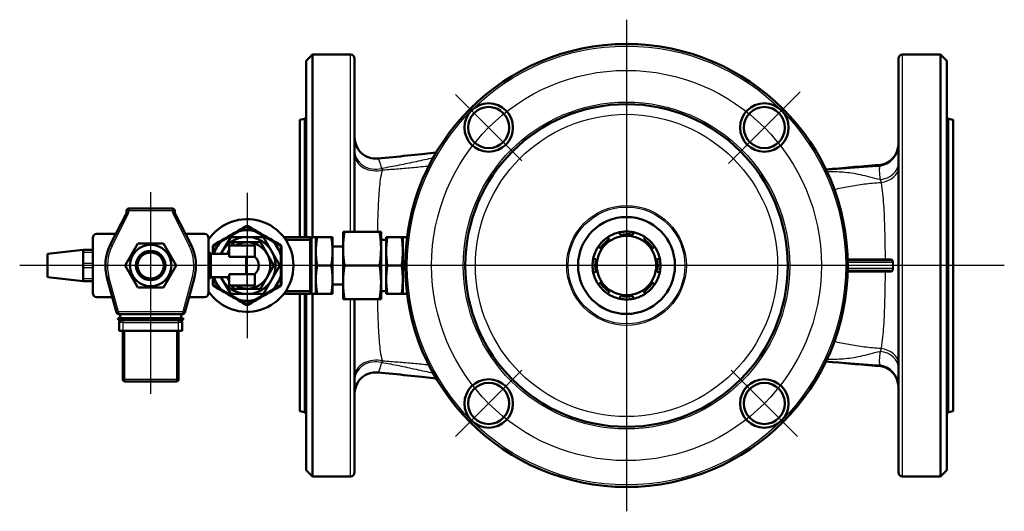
# Model space of a CAD drawing. Header units: millimetres. Extents: x 99 to 904, y 199 to 1209.
# Tile 1 of 14: x 99 to 566, y 199 to 432. Entities that reach past the tile are written whole.
import ezdxf

# ---------------------------------------------------------------- set-up
doc = ezdxf.new("R2010")
doc.units = ezdxf.units.MM
doc.header["$LTSCALE"] = 5
for name, color, linetype, lineweight in [('Gewinde(DIN)', 3, 'Continuous', 25), ('Mittellinie(DIN)', 4, 'Continuous', 25), ('Mittelpunktmarkierung(DIN)', 4, 'Continuous', 25), ('Sichtbare Kanten(DIN)', 7, 'Continuous', 50), ('Sichtbare tangentiale Kanten(DIN)', 3, 'Continuous', 25)]:
    doc.layers.add(name, color=color, linetype=linetype, lineweight=lineweight)

msp = doc.modelspace()

# ---------------------------------------------------------------- linework, layer by layer
at = {"layer": 'Gewinde(DIN)'}
msp.add_arc((160.86, 315.39), 7, 110, 20, dxfattribs=at)
at = {"layer": 'Mittellinie(DIN)', "linetype": 'Continuous'}
msp.add_circle((386.65, 315.39), 92.5, dxfattribs=at)
at = {"layer": 'Mittelpunktmarkierung(DIN)', "linetype": 'Continuous'}
for p, q in [((386.65, 431.92), (386.65, 198.85)), ((469.03, 397.76), (435.09, 363.82)), ((336.98, 365.06), (305.51, 396.53)), ((160.86, 350.09), (160.86, 254.51)), ((206.62, 349.89), (206.62, 280.89)), ((565.91, 315.39), (98.71, 315.39)), ((183.18, 315.39), (138.54, 315.39)), ((241.12, 315.39), (172.12, 315.39)), ((305.51, 234.25), (336.98, 265.71)), ((467.79, 234.25), (436.33, 265.71))]:
    msp.add_line(p, q, dxfattribs=at)
at = {"layer": 'Sichtbare Kanten(DIN)'}
for p, q in [((234.65, 412.39), (237.65, 415.39)), ((234.65, 328.89), (234.65, 412.39)), ((237.65, 415.39), (237.65, 328.89)), ((237.65, 415.39), (255.65, 415.39)), ((257.65, 413.39), (257.65, 331.39)), ((515.65, 413.39), (515.65, 217.39)), ((517.65, 415.39), (535.65, 415.39)), ((535.65, 415.39), (535.65, 215.39)), ((538.65, 412.39), (535.65, 415.39)), ((538.65, 218.39), (538.65, 412.39)), ((231.65, 384.39), (233.91, 384.99)), ((231.65, 328.89), (231.65, 384.39)), ((541.65, 384.39), (539.4, 384.99)), ((541.65, 246.39), (541.65, 384.39)), ((149.44, 341.39), (149.44, 340.63)), ((171.28, 342.39), (150.44, 342.39)), ((172.28, 340.63), (172.28, 341.39)), ((149.33, 340.17), (141.69, 325.12)), ((180.03, 325.12), (172.39, 340.17)), ((202.9, 331.71), (206.12, 333.57)), ((207.12, 333.57), (210.35, 331.71)), ((133.36, 302.39), (133.36, 328.39)), ((135.36, 330.39), (144.36, 330.39)), ((177.35, 330.39), (186.36, 330.39)), ((188.36, 328.39), (188.36, 302.39)), ((198.83, 328.89), (194.2, 320.86)), ((194.35, 326.78), (202.9, 331.71)), ((214.42, 328.89), (198.83, 328.89)), ((210.35, 331.71), (218.9, 326.78)), ((222.21, 315.39), (214.42, 328.89)), ((224, 328.89), (236.62, 328.89)), ((225, 327.48), (236.62, 327.48)), ((236.62, 327.48), (236.62, 328.89)), ((236.62, 327.48), (236.62, 303.29)), ((239.25, 328.89), (237.43, 328.89)), ((239.81, 328.89), (239.25, 328.89)), ((239.25, 301.89), (239.25, 328.89)), ((239.25, 328.89), (239.25, 328.89)), ((239.81, 328.89), (246.6, 328.89)), ((247.16, 328.89), (246.6, 328.89)), ((247.16, 301.89), (247.16, 328.89)), ((247.16, 328.89), (247.16, 328.89)), ((252.83, 331.39), (252.16, 331.39)), ((252.16, 331.39), (252.16, 323.54)), ((252.83, 331.39), (269.5, 331.39)), ((270.16, 331.39), (269.5, 331.39)), ((270.16, 331.39), (270.16, 323.54)), ((270.16, 327.57), (272.62, 327.57)), ((272.62, 328.89), (272.62, 301.89)), ((273.18, 328.89), (272.62, 328.89)), ((272.62, 328.89), (272.62, 328.89)), ((279.97, 328.89), (273.18, 328.89)), ((280.53, 328.89), (279.97, 328.89)), ((280.53, 328.89), (280.53, 301.89)), ((280.53, 328.89), (280.53, 328.89)), ((280.53, 328.89), (282.35, 328.89)), ((377.79, 328.83), (378.48, 327.78)), ((383.65, 329.93), (383.39, 331.15)), ((389.89, 331.16), (389.64, 329.93)), ((394.81, 327.8), (395.5, 328.84)), ((111.86, 320.89), (128.86, 322.89)), ((128.86, 322.89), (128.86, 322.75)), ((133.36, 322.75), (128.86, 322.75)), ((128.86, 321.75), (128.86, 322.75)), ((148.73, 315.39), (154.8, 325.89)), ((154.8, 325.89), (166.92, 325.89)), ((166.92, 325.89), (172.98, 315.39)), ((190.62, 320.86), (190.62, 324.05)), ((191.12, 324.91), (194.35, 326.78)), ((198.12, 322.66), (197.1, 320.89)), ((198.12, 319.47), (198.12, 324.89)), ((206.62, 324.89), (198.12, 324.89)), ((200.27, 326.39), (199.41, 324.89)), ((206.62, 326.39), (200.27, 326.39)), ((212.98, 326.39), (206.62, 326.39)), ((206.62, 324.89), (210.29, 324.89)), ((210.29, 319.48), (210.29, 324.89)), ((216.15, 320.89), (212.98, 326.39)), ((218.9, 326.78), (222.12, 324.91)), ((222.62, 324.05), (222.62, 320.32)), ((247.16, 324.39), (252.16, 324.39)), ((252.16, 323.24), (252.16, 323.54)), ((252.16, 323.24), (252.16, 307.54)), ((270.16, 323.54), (270.16, 323.24)), ((270.16, 323.24), (270.16, 307.54)), ((374.24, 323.54), (373.2, 324.23)), ((400.1, 324.25), (399.05, 323.56)), ((111.86, 320.89), (111.86, 309.89)), ((128.86, 320.31), (128.86, 321.75)), ((128.86, 320.31), (128.86, 317.82)), ((128.86, 316.39), (128.86, 317.82)), ((189.46, 320.86), (188.36, 321.96)), ((189.46, 320.86), (189.46, 309.91)), ((189.46, 320.86), (198.12, 320.86)), ((197.1, 320.89), (197.09, 320.86)), ((198.12, 319.47), (206.16, 319.47)), ((206.16, 311.31), (206.16, 319.47)), ((219.33, 315.39), (216.15, 320.89)), ((222.62, 320.32), (222.62, 310.45)), ((370.88, 318.62), (372.11, 318.37)), ((401.2, 318.4), (402.42, 318.65)), ((511.61, 317.89), (491.62, 317.89)), ((128.86, 314.39), (128.86, 316.39)), ((128.86, 312.95), (128.86, 314.39)), ((154.8, 304.89), (148.73, 315.39)), ((172.98, 315.39), (166.92, 304.89)), ((214.42, 301.89), (222.21, 315.39)), ((216.15, 309.89), (219.33, 315.39)), ((239.81, 315.39), (246.6, 315.39)), ((252.83, 315.39), (269.5, 315.39)), ((279.97, 315.39), (273.18, 315.39)), ((111.86, 309.89), (128.86, 307.89)), ((128.86, 312.95), (128.86, 310.46)), ((128.86, 309.03), (128.86, 310.46)), ((128.86, 308.03), (128.86, 309.03)), ((140.12, 309.72), (144.66, 293.12)), ((177.06, 293.12), (181.6, 309.72)), ((189.46, 309.91), (188.36, 308.81)), ((189.46, 309.91), (198.12, 309.91)), ((190.62, 306.73), (190.62, 309.91)), ((194.2, 309.91), (198.83, 301.89)), ((197.09, 309.91), (197.1, 309.89)), ((197.1, 309.89), (198.12, 308.11)), ((206.16, 311.31), (198.12, 311.31)), ((198.12, 305.89), (198.12, 311.31)), ((210.29, 305.89), (210.29, 311.29)), ((212.98, 304.39), (216.15, 309.89)), ((222.62, 310.45), (222.62, 306.73)), ((372.11, 312.38), (370.89, 312.12)), ((402.43, 312.15), (401.2, 312.4)), ((491.62, 312.89), (511.61, 312.89)), ((128.86, 308.03), (133.36, 308.03)), ((128.86, 308.03), (128.86, 307.89)), ((166.92, 304.89), (154.8, 304.89)), ((194.35, 304), (191.12, 305.86)), ((202.9, 299.06), (194.35, 304)), ((206.62, 305.89), (198.12, 305.89)), ((199.41, 305.89), (200.27, 304.39)), ((200.27, 304.39), (206.62, 304.39)), ((206.62, 305.89), (210.29, 305.89)), ((206.62, 304.39), (212.98, 304.39)), ((218.9, 304), (210.35, 299.06)), ((222.12, 305.86), (218.9, 304)), ((247.16, 306.39), (252.16, 306.39)), ((252.16, 307.24), (252.16, 307.54)), ((252.16, 307.24), (252.16, 299.39)), ((270.16, 307.54), (270.16, 307.24)), ((270.16, 307.24), (270.16, 299.39)), ((373.21, 306.52), (374.26, 307.21)), ((399.06, 307.23), (400.11, 306.54)), ((142.67, 300.39), (135.36, 300.39)), ((186.36, 300.39), (179.05, 300.39)), ((198.83, 301.89), (214.42, 301.89)), ((206.12, 297.2), (202.9, 299.06)), ((210.35, 299.06), (207.12, 297.2)), ((224, 301.89), (236.62, 301.89)), ((225, 303.29), (236.62, 303.29)), ((231.65, 246.39), (231.65, 301.89)), ((234.65, 218.39), (234.65, 301.89)), ((236.62, 301.89), (236.62, 303.29)), ((239.25, 301.89), (237.43, 301.89)), ((237.65, 301.89), (237.65, 215.39)), ((239.25, 301.89), (239.81, 301.89)), ((239.25, 301.89), (239.25, 301.89)), ((239.81, 301.89), (246.6, 301.89)), ((246.6, 301.89), (247.16, 301.89)), ((247.16, 301.89), (247.16, 301.89)), ((252.16, 299.39), (252.83, 299.39)), ((252.83, 299.39), (269.5, 299.39)), ((257.65, 299.39), (257.65, 217.39)), ((269.5, 299.39), (270.16, 299.39)), ((270.16, 303.2), (272.62, 303.2)), ((272.62, 301.89), (273.18, 301.89)), ((272.62, 301.89), (272.62, 301.89)), ((279.97, 301.89), (273.18, 301.89)), ((279.97, 301.89), (280.53, 301.89)), ((280.53, 301.89), (280.53, 301.89)), ((280.53, 301.89), (282.35, 301.89)), ((378.5, 302.98), (377.81, 301.93)), ((383.42, 299.62), (383.67, 300.84)), ((389.66, 300.84), (389.92, 299.62)), ((395.52, 301.95), (394.83, 302.99)), ((145.36, 290.39), (146.36, 290.39)), ((145.62, 292.39), (176.09, 292.39)), ((146.36, 292.39), (146.36, 290.39)), ((146.36, 290.39), (175.36, 290.39)), ((175.36, 292.39), (175.36, 290.39)), ((175.36, 290.39), (176.36, 290.39)), ((145.86, 288.39), (145.86, 284.39)), ((146.36, 289.39), (175.36, 289.39)), ((175.86, 284.39), (175.86, 288.39)), ((147.86, 284.39), (145.86, 284.39)), ((147.61, 284.39), (147.61, 261.39)), ((173.86, 284.39), (147.86, 284.39)), ((175.86, 284.39), (173.86, 284.39)), ((174.11, 261.39), (174.11, 284.39)), ((148.61, 260.39), (173.11, 260.39)), ((231.65, 246.39), (233.91, 245.78)), ((541.65, 246.39), (539.4, 245.78)), ((234.65, 218.39), (237.65, 215.39)), ((237.65, 215.39), (255.65, 215.39)), ((517.65, 215.39), (535.65, 215.39)), ((538.65, 218.39), (535.65, 215.39))]:
    msp.add_line(p, q, dxfattribs=at)
at = {"layer": 'Sichtbare Kanten(DIN)', "flags": 128}
for points in [[(268.59, 366.11), (270.41, 366.29), (272.21, 366.46), (273.99, 366.63), (275.77, 366.8), (277.53, 366.97), (279.27, 367.14), (281.01, 367.31), (282.74, 367.48), (286.16, 367.82), (289.55, 368.18), (296.32, 368.92)], [(481.25, 360.96), (484.3, 361.16), (487.34, 361.41), (490.41, 361.67), (493.5, 361.96), (495.06, 362.1), (496.63, 362.24), (498.21, 362.38), (499.8, 362.52), (501.4, 362.65), (503.02, 362.78), (504.64, 362.9), (506.28, 363.01)], [(206.12, 333.57), (206.16, 333.59), (206.2, 333.61), (206.24, 333.63), (206.28, 333.65), (206.32, 333.66), (206.37, 333.67), (206.41, 333.68), (206.45, 333.69), (206.5, 333.7), (206.54, 333.7), (206.58, 333.71), (206.62, 333.71), (206.67, 333.71), (206.71, 333.7), (206.75, 333.7), (206.8, 333.69), (206.84, 333.68), (206.88, 333.67), (206.93, 333.66), (206.97, 333.65), (207.01, 333.63), (207.05, 333.61), (207.09, 333.59), (207.12, 333.57)], [(239.81, 315.39), (239.72, 316.02), (239.63, 316.64), (239.56, 317.24), (239.49, 317.82), (239.43, 318.39), (239.39, 318.95), (239.34, 319.49), (239.31, 320.03), (239.29, 320.56), (239.27, 321.09), (239.26, 321.61), (239.25, 322.14), (239.26, 322.66), (239.27, 323.18), (239.29, 323.71), (239.31, 324.24), (239.34, 324.78), (239.39, 325.33), (239.43, 325.88), (239.49, 326.45), (239.56, 327.03), (239.63, 327.63), (239.72, 328.25), (239.81, 328.89)], [(246.6, 328.89), (246.7, 328.25), (246.78, 327.63), (246.86, 327.03), (246.92, 326.45), (246.98, 325.88), (247.03, 325.33), (247.07, 324.78), (247.1, 324.24), (247.13, 323.71), (247.15, 323.18), (247.16, 322.66), (247.16, 322.14), (247.16, 321.61), (247.15, 321.09), (247.13, 320.56), (247.1, 320.03), (247.07, 319.49), (247.03, 318.95), (246.98, 318.39), (246.92, 317.82), (246.86, 317.24), (246.78, 316.64), (246.7, 316.02), (246.6, 315.39)], [(252.16, 323.54), (252.16, 323.85), (252.17, 324.17), (252.18, 324.48), (252.18, 324.8), (252.2, 325.11), (252.21, 325.43), (252.22, 325.74), (252.24, 326.06), (252.26, 326.37), (252.28, 326.69), (252.31, 327.01), (252.33, 327.33), (252.36, 327.65), (252.39, 327.97), (252.42, 328.3), (252.46, 328.63), (252.5, 328.96), (252.54, 329.3), (252.58, 329.64), (252.62, 329.98), (252.67, 330.32), (252.72, 330.67), (252.77, 331.03), (252.83, 331.39)], [(269.5, 331.39), (269.55, 331.03), (269.61, 330.67), (269.66, 330.32), (269.7, 329.98), (269.75, 329.64), (269.79, 329.3), (269.83, 328.96), (269.87, 328.63), (269.9, 328.3), (269.93, 327.97), (269.96, 327.65), (269.99, 327.33), (270.02, 327.01), (270.04, 326.69), (270.06, 326.37), (270.08, 326.06), (270.1, 325.74), (270.12, 325.43), (270.13, 325.11), (270.14, 324.8), (270.15, 324.48), (270.16, 324.17), (270.16, 323.85), (270.16, 323.54)], [(273.18, 315.39), (273.08, 316.02), (273, 316.64), (272.92, 317.24), (272.86, 317.82), (272.8, 318.39), (272.75, 318.95), (272.71, 319.49), (272.68, 320.03), (272.65, 320.56), (272.63, 321.09), (272.62, 321.61), (272.62, 322.14), (272.62, 322.66), (272.63, 323.18), (272.65, 323.71), (272.68, 324.24), (272.71, 324.78), (272.75, 325.33), (272.8, 325.88), (272.86, 326.45), (272.92, 327.03), (273, 327.63), (273.08, 328.25), (273.18, 328.89)], [(279.97, 328.89), (280.06, 328.25), (280.15, 327.63), (280.22, 327.03), (280.29, 326.45), (280.34, 325.88), (280.39, 325.33), (280.43, 324.78), (280.47, 324.24), (280.49, 323.71), (280.51, 323.18), (280.52, 322.66), (280.53, 322.14), (280.52, 321.61), (280.51, 321.09), (280.49, 320.56), (280.47, 320.03), (280.43, 319.49), (280.39, 318.95), (280.34, 318.39), (280.29, 317.82), (280.22, 317.24), (280.15, 316.64), (280.06, 316.02), (279.97, 315.39)], [(190.62, 324.05), (190.63, 324.09), (190.63, 324.13), (190.63, 324.18), (190.64, 324.22), (190.65, 324.26), (190.66, 324.31), (190.67, 324.35), (190.69, 324.39), (190.7, 324.43), (190.72, 324.47), (190.74, 324.51), (190.76, 324.55), (190.78, 324.58), (190.8, 324.62), (190.83, 324.65), (190.86, 324.69), (190.89, 324.72), (190.92, 324.75), (190.95, 324.78), (190.98, 324.81), (191.02, 324.84), (191.05, 324.87), (191.09, 324.89), (191.12, 324.91)], [(222.12, 324.91), (222.16, 324.89), (222.2, 324.87), (222.23, 324.84), (222.27, 324.81), (222.3, 324.78), (222.33, 324.75), (222.36, 324.72), (222.39, 324.69), (222.42, 324.65), (222.44, 324.62), (222.47, 324.58), (222.49, 324.55), (222.51, 324.51), (222.53, 324.47), (222.55, 324.43), (222.56, 324.39), (222.58, 324.35), (222.59, 324.31), (222.6, 324.26), (222.61, 324.22), (222.62, 324.18), (222.62, 324.13), (222.62, 324.09), (222.62, 324.05)], [(252.83, 315.39), (252.77, 315.75), (252.72, 316.1), (252.67, 316.45), (252.62, 316.8), (252.58, 317.14), (252.54, 317.48), (252.5, 317.81), (252.46, 318.14), (252.42, 318.47), (252.39, 318.8), (252.36, 319.12), (252.33, 319.44), (252.31, 319.77), (252.28, 320.08), (252.26, 320.4), (252.24, 320.72), (252.22, 321.03), (252.21, 321.35), (252.2, 321.66), (252.18, 321.98), (252.18, 322.29), (252.17, 322.6), (252.16, 322.92), (252.16, 323.24)], [(270.16, 323.24), (270.16, 322.92), (270.16, 322.6), (270.15, 322.29), (270.14, 321.98), (270.13, 321.66), (270.12, 321.35), (270.1, 321.03), (270.08, 320.72), (270.06, 320.4), (270.04, 320.08), (270.02, 319.77), (269.99, 319.44), (269.96, 319.12), (269.93, 318.8), (269.9, 318.47), (269.87, 318.14), (269.83, 317.81), (269.79, 317.48), (269.75, 317.14), (269.7, 316.8), (269.66, 316.45), (269.61, 316.1), (269.55, 315.75), (269.5, 315.39)], [(210.29, 319.48), (210.28, 319.49), (210.26, 319.49), (210.22, 319.49), (210.17, 319.49), (210.09, 319.49), (210.01, 319.49), (209.91, 319.49), (209.79, 319.49), (209.66, 319.49), (209.52, 319.49), (209.37, 319.49), (209.21, 319.49), (209.04, 319.49), (208.86, 319.49), (208.67, 319.49), (208.46, 319.49), (208.25, 319.49), (208.03, 319.49), (207.8, 319.49), (207.56, 319.49), (207.33, 319.49), (207.09, 319.49), (206.86, 319.49), (206.62, 319.49)], [(239.81, 301.89), (239.72, 302.52), (239.63, 303.14), (239.56, 303.74), (239.49, 304.32), (239.43, 304.89), (239.39, 305.45), (239.34, 305.99), (239.31, 306.53), (239.29, 307.06), (239.27, 307.59), (239.26, 308.11), (239.25, 308.64), (239.26, 309.16), (239.27, 309.68), (239.29, 310.21), (239.31, 310.74), (239.34, 311.28), (239.39, 311.83), (239.43, 312.38), (239.49, 312.95), (239.56, 313.53), (239.63, 314.13), (239.72, 314.75), (239.81, 315.39)], [(246.6, 315.39), (246.7, 314.75), (246.78, 314.13), (246.86, 313.53), (246.92, 312.95), (246.98, 312.38), (247.03, 311.83), (247.07, 311.28), (247.1, 310.74), (247.13, 310.21), (247.15, 309.68), (247.16, 309.16), (247.16, 308.64), (247.16, 308.11), (247.15, 307.59), (247.13, 307.06), (247.1, 306.53), (247.07, 305.99), (247.03, 305.45), (246.98, 304.89), (246.92, 304.32), (246.86, 303.74), (246.78, 303.14), (246.7, 302.52), (246.6, 301.89)], [(252.16, 307.54), (252.16, 307.85), (252.17, 308.17), (252.18, 308.48), (252.18, 308.8), (252.2, 309.11), (252.21, 309.43), (252.22, 309.74), (252.24, 310.06), (252.26, 310.37), (252.28, 310.69), (252.31, 311.01), (252.33, 311.33), (252.36, 311.65), (252.39, 311.97), (252.42, 312.3), (252.46, 312.63), (252.5, 312.96), (252.54, 313.3), (252.58, 313.64), (252.62, 313.98), (252.67, 314.32), (252.72, 314.67), (252.77, 315.03), (252.83, 315.39)], [(269.5, 315.39), (269.55, 315.03), (269.61, 314.67), (269.66, 314.32), (269.7, 313.98), (269.75, 313.64), (269.79, 313.3), (269.83, 312.96), (269.87, 312.63), (269.9, 312.3), (269.93, 311.97), (269.96, 311.65), (269.99, 311.33), (270.02, 311.01), (270.04, 310.69), (270.06, 310.37), (270.08, 310.06), (270.1, 309.74), (270.12, 309.43), (270.13, 309.11), (270.14, 308.8), (270.15, 308.48), (270.16, 308.17), (270.16, 307.85), (270.16, 307.54)], [(273.18, 301.89), (273.08, 302.52), (273, 303.14), (272.92, 303.74), (272.86, 304.32), (272.8, 304.89), (272.75, 305.45), (272.71, 305.99), (272.68, 306.53), (272.65, 307.06), (272.63, 307.59), (272.62, 308.11), (272.62, 308.64), (272.62, 309.16), (272.63, 309.68), (272.65, 310.21), (272.68, 310.74), (272.71, 311.28), (272.75, 311.83), (272.8, 312.38), (272.86, 312.95), (272.92, 313.53), (273, 314.13), (273.08, 314.75), (273.18, 315.39)], [(279.97, 315.39), (280.06, 314.75), (280.15, 314.13), (280.22, 313.53), (280.29, 312.95), (280.34, 312.38), (280.39, 311.83), (280.43, 311.28), (280.47, 310.74), (280.49, 310.21), (280.51, 309.68), (280.52, 309.16), (280.53, 308.64), (280.52, 308.11), (280.51, 307.59), (280.49, 307.06), (280.47, 306.53), (280.43, 305.99), (280.39, 305.45), (280.34, 304.89), (280.29, 304.32), (280.22, 303.74), (280.15, 303.14), (280.06, 302.52), (279.97, 301.89)], [(206.62, 311.28), (206.86, 311.28), (207.09, 311.28), (207.33, 311.28), (207.56, 311.28), (207.8, 311.28), (208.03, 311.28), (208.25, 311.28), (208.46, 311.28), (208.67, 311.28), (208.86, 311.28), (209.04, 311.28), (209.21, 311.28), (209.37, 311.28), (209.52, 311.28), (209.66, 311.28), (209.79, 311.28), (209.91, 311.28), (210.01, 311.28), (210.09, 311.29), (210.17, 311.29), (210.22, 311.29), (210.26, 311.29), (210.28, 311.29), (210.29, 311.29)], [(191.12, 305.86), (191.09, 305.88), (191.05, 305.91), (191.02, 305.93), (190.98, 305.96), (190.95, 305.99), (190.92, 306.02), (190.89, 306.05), (190.86, 306.08), (190.83, 306.12), (190.8, 306.15), (190.78, 306.19), (190.76, 306.23), (190.74, 306.26), (190.72, 306.3), (190.7, 306.34), (190.69, 306.38), (190.67, 306.42), (190.66, 306.47), (190.65, 306.51), (190.64, 306.55), (190.63, 306.6), (190.63, 306.64), (190.63, 306.68), (190.62, 306.73)], [(222.62, 306.73), (222.62, 306.68), (222.62, 306.64), (222.62, 306.6), (222.61, 306.55), (222.6, 306.51), (222.59, 306.47), (222.58, 306.42), (222.56, 306.38), (222.55, 306.34), (222.53, 306.3), (222.51, 306.26), (222.49, 306.23), (222.47, 306.19), (222.44, 306.15), (222.42, 306.12), (222.39, 306.08), (222.36, 306.05), (222.33, 306.02), (222.3, 305.99), (222.27, 305.96), (222.23, 305.93), (222.2, 305.91), (222.16, 305.88), (222.12, 305.86)], [(252.83, 299.39), (252.77, 299.75), (252.72, 300.1), (252.67, 300.45), (252.62, 300.8), (252.58, 301.14), (252.54, 301.48), (252.5, 301.81), (252.46, 302.14), (252.42, 302.47), (252.39, 302.8), (252.36, 303.12), (252.33, 303.44), (252.31, 303.77), (252.28, 304.08), (252.26, 304.4), (252.24, 304.72), (252.22, 305.03), (252.21, 305.35), (252.2, 305.66), (252.18, 305.98), (252.18, 306.29), (252.17, 306.6), (252.16, 306.92), (252.16, 307.24)], [(270.16, 307.24), (270.16, 306.92), (270.16, 306.6), (270.15, 306.29), (270.14, 305.98), (270.13, 305.66), (270.12, 305.35), (270.1, 305.03), (270.08, 304.72), (270.06, 304.4), (270.04, 304.08), (270.02, 303.77), (269.99, 303.44), (269.96, 303.12), (269.93, 302.8), (269.9, 302.47), (269.87, 302.14), (269.83, 301.81), (269.79, 301.48), (269.75, 301.14), (269.7, 300.8), (269.66, 300.45), (269.61, 300.1), (269.55, 299.75), (269.5, 299.39)], [(207.12, 297.2), (207.09, 297.18), (207.05, 297.16), (207.01, 297.14), (206.97, 297.13), (206.93, 297.11), (206.88, 297.1), (206.84, 297.09), (206.8, 297.08), (206.75, 297.07), (206.71, 297.07), (206.67, 297.07), (206.62, 297.07), (206.58, 297.07), (206.54, 297.07), (206.5, 297.07), (206.45, 297.08), (206.41, 297.09), (206.37, 297.1), (206.32, 297.11), (206.28, 297.13), (206.24, 297.14), (206.2, 297.16), (206.16, 297.18), (206.12, 297.2)], [(506.28, 267.77), (504.64, 267.88), (503.02, 267.99), (501.41, 268.12), (499.8, 268.25), (498.22, 268.39), (496.64, 268.53), (495.07, 268.67), (493.51, 268.82), (490.42, 269.1), (487.36, 269.37), (484.31, 269.61), (481.25, 269.81)], [(296.32, 261.86), (289.55, 262.6), (286.16, 262.95), (282.74, 263.29), (281.01, 263.47), (279.27, 263.64), (277.53, 263.81), (275.77, 263.98), (273.99, 264.15), (272.21, 264.32), (270.41, 264.49), (268.59, 264.66)]]:
    msp.add_lwpolyline(points, dxfattribs=at)
at = {"layer": 'Sichtbare Kanten(DIN)'}
for centre, radius in [((386.65, 315.39), 105), ((321.25, 380.79), 11.5), ((386.65, 315.39), 76.5), ((321.25, 380.79), 9.75), ((452.06, 380.79), 11.5), ((452.06, 380.79), 9.75), ((386.65, 315.39), 22.99), ((386.65, 315.39), 14.1), ((160.86, 315.39), 9.82), ((160.86, 315.39), 7), ((160.86, 315.39), 6.19), ((321.25, 249.98), 11.5), ((321.25, 249.98), 9.75), ((452.06, 249.98), 11.5), ((452.06, 249.98), 9.75)]:
    msp.add_circle(centre, radius, dxfattribs=at)
for centre, radius, start, end in [((255.65, 413.39), 2, 0, 90), ((517.65, 413.39), 2, 90, 180), ((233.65, 385.96), 1, 285, 0), ((539.65, 385.96), 1, 180, 255), ((267.65, 376.07), 10, 180, 275.3966), ((505.65, 372.99), 10, 273.6016, 0), ((150.44, 341.39), 1, 90, 180), ((171.28, 341.39), 1, 0, 90), ((148.44, 340.63), 1, 333.0808, 0), ((173.28, 340.63), 1, 180, 206.9192), ((206.62, 315.39), 22, 213.8701, 146.1299), ((206.62, 315.39), 16.74, 77.1348, 102.8652), ((135.36, 328.39), 2, 90, 180), ((186.36, 328.39), 2, 0, 90), ((206.62, 315.39), 13.5, 203.942, 156.058), ((237.43, 328.08), 0.81, 90, 172), ((282.35, 328.08), 0.81, 77.7966, 90), ((386.65, 315.39), 16.1, 123.399, 146.6909), ((386.65, 315.39), 14.85, 123.399, 146.6909), ((386.65, 315.39), 16.1, 101.6909, 123.399), ((386.65, 315.39), 16.1, 78.399, 101.6909), ((386.65, 315.39), 14.85, 78.399, 101.6909), ((386.65, 315.39), 16.1, 56.6909, 78.399), ((386.65, 315.39), 14.85, 33.399, 56.6909), ((386.65, 315.39), 16.1, 33.399, 56.6909), ((160.86, 315.39), 21.5, 153.0808, 195.2936), ((160.86, 315.39), 21.5, 344.7064, 26.9192), ((206.62, 315.39), 16.74, 137.1348, 160.9008), ((206.62, 315.39), 11, 140.5994, 150), ((206.62, 315.39), 11, 90, 120.2726), ((206.62, 315.39), 11, 30, 90), ((206.62, 315.39), 16.74, 17.1348, 42.8652), ((386.65, 315.39), 16.1, 146.6909, 168.399), ((386.65, 315.39), 16.1, 11.6909, 33.399), ((206.62, 315.39), 11, 150, 150.1295), ((206.62, 315.39), 4.11, 90, 96.5505), ((206.62, 315.39), 5.5, 311.8101, 48.1899), ((206.62, 315.39), 11, 330, 30), ((386.65, 315.39), 16.1, 168.399, 191.6909), ((386.65, 315.39), 14.85, 168.399, 191.6909), ((386.65, 315.39), 14.85, 348.399, 11.6909), ((386.65, 315.39), 16.1, 348.399, 11.6909), ((206.62, 315.39), 16.74, 199.0992, 222.8652), ((206.62, 315.39), 11, 209.8705, 210), ((206.62, 315.39), 11, 210, 219.4006), ((206.62, 315.39), 4.11, 263.4495, 270), ((206.62, 315.39), 11, 270, 330), ((206.62, 315.39), 16.74, 317.1348, 342.8652), ((386.65, 315.39), 16.1, 191.6909, 213.399), ((386.65, 315.39), 16.1, 326.6909, 348.399), ((206.62, 315.39), 11, 239.7274, 270), ((386.65, 315.39), 16.1, 213.399, 236.6909), ((386.65, 315.39), 14.85, 213.399, 236.6909), ((386.65, 315.39), 14.85, 303.399, 326.6909), ((386.65, 315.39), 16.1, 303.399, 326.6909), ((135.36, 302.39), 2, 180, 270), ((186.36, 302.39), 2, 270, 0), ((206.62, 315.39), 16.74, 257.1348, 282.8652), ((237.43, 302.7), 0.81, 188, 270), ((282.35, 302.7), 0.81, 270, 282.2034), ((386.65, 315.39), 16.1, 236.6909, 258.399), ((386.65, 315.39), 16.1, 258.399, 281.6909), ((386.65, 315.39), 14.85, 258.399, 281.6909), ((386.65, 315.39), 16.1, 281.6909, 303.399), ((145.62, 293.39), 1, 195.2936, 270), ((146.36, 290.39), 1, 180, 270), ((175.36, 290.39), 1, 270, 0), ((176.09, 293.39), 1, 270, 344.7064), ((146.86, 288.39), 1, 90, 180), ((174.86, 288.39), 1, 0, 90), ((505.65, 257.79), 10, 0, 86.3984), ((267.65, 254.7), 10, 84.6034, 180), ((148.61, 261.39), 1, 180, 270), ((173.11, 261.39), 1, 270, 0), ((233.65, 244.82), 1, 0, 75), ((539.65, 244.82), 1, 105, 180), ((255.65, 217.39), 2, 270, 0), ((517.65, 217.39), 2, 180, 270)]:
    msp.add_arc(centre, radius, start, end, dxfattribs=at)
at = {"layer": 'Sichtbare tangentiale Kanten(DIN)'}
for p, q in [((255.65, 331.39), (255.65, 415.39)), ((517.65, 215.39), (517.65, 415.39)), ((233.91, 328.89), (233.91, 384.99)), ((539.4, 384.99), (539.4, 245.78)), ((150.44, 341.39), (149.44, 341.39)), ((150.44, 342.39), (150.44, 341.39)), ((150.44, 340.63), (150.44, 341.39)), ((150.44, 341.39), (171.28, 341.39)), ((171.28, 341.39), (171.28, 342.39)), ((171.28, 341.39), (171.28, 340.63)), ((172.28, 341.39), (171.28, 341.39)), ((142.58, 324.67), (150.22, 339.72)), ((149.33, 340.17), (150.22, 339.72)), ((150.44, 340.63), (149.44, 340.63)), ((172.28, 340.63), (171.28, 340.63)), ((171.49, 339.72), (172.39, 340.17)), ((171.49, 339.72), (179.14, 324.67)), ((237.43, 301.89), (237.43, 328.89)), ((282.35, 328.89), (282.35, 327.47)), ((141.69, 325.12), (142.58, 324.67)), ((179.14, 324.67), (180.03, 325.12)), ((206.62, 319.49), (206.62, 324.89)), ((128.86, 321.75), (133.36, 321.75)), ((133.36, 316.39), (128.86, 316.39)), ((128.86, 314.39), (133.36, 314.39)), ((491.64, 316.89), (512.86, 316.89)), ((512.86, 313.89), (491.64, 313.89)), ((133.36, 309.03), (128.86, 309.03)), ((141.08, 309.98), (140.12, 309.72)), ((145.62, 293.39), (141.08, 309.98)), ((180.63, 309.98), (176.09, 293.39)), ((180.63, 309.98), (181.6, 309.72)), ((206.62, 305.89), (206.62, 311.28)), ((233.91, 245.78), (233.91, 301.89)), ((255.65, 215.39), (255.65, 299.39)), ((282.35, 303.3), (282.35, 301.89)), ((144.66, 293.12), (145.62, 293.39)), ((145.62, 293.39), (145.62, 292.39)), ((176.09, 293.39), (145.62, 293.39)), ((146.36, 289.39), (146.36, 290.39)), ((175.36, 290.39), (175.36, 289.39)), ((176.09, 293.39), (177.06, 293.12)), ((176.09, 292.39), (176.09, 293.39)), ((147.86, 288.39), (145.86, 288.39)), ((147.86, 288.39), (147.86, 289.39)), ((147.86, 284.39), (147.86, 288.39)), ((147.86, 288.39), (173.86, 288.39)), ((173.86, 289.39), (173.86, 288.39)), ((175.86, 288.39), (173.86, 288.39)), ((173.86, 288.39), (173.86, 284.39)), ((148.61, 261.39), (148.61, 284.39)), ((173.11, 284.39), (173.11, 261.39)), ((147.61, 261.39), (148.61, 261.39)), ((148.61, 261.39), (148.61, 260.39)), ((173.11, 261.39), (148.61, 261.39)), ((173.11, 260.39), (173.11, 261.39)), ((173.11, 261.39), (174.11, 261.39))]:
    msp.add_line(p, q, dxfattribs=at)
at = {"layer": 'Sichtbare tangentiale Kanten(DIN)', "flags": 128}
for points in [[(270.5, 361.38), (270.39, 361.77), (270.29, 362.13), (270.19, 362.49), (270.1, 362.82), (270, 363.15), (269.91, 363.45), (269.82, 363.74), (269.73, 364.01), (269.64, 364.27), (269.55, 364.51), (269.47, 364.74), (269.39, 364.94), (269.31, 365.13), (269.24, 365.31), (269.16, 365.47), (269.09, 365.61), (269.02, 365.73), (268.95, 365.84), (268.89, 365.92), (268.83, 366), (268.77, 366.05), (268.71, 366.09), (268.65, 366.11), (268.59, 366.11)], [(294.89, 366.38), (293.88, 366.16), (292.88, 365.94), (291.87, 365.72), (290.87, 365.5), (289.86, 365.28), (288.85, 365.06), (287.84, 364.84), (286.83, 364.61), (285.82, 364.39), (284.81, 364.17), (283.79, 363.95), (282.77, 363.73), (281.75, 363.52), (280.74, 363.3), (279.72, 363.09), (278.7, 362.89), (277.68, 362.69), (276.67, 362.49), (275.65, 362.3), (274.63, 362.11), (273.61, 361.93), (272.59, 361.76), (271.57, 361.59), (270.55, 361.42)], [(268.58, 331.39), (268.61, 332.81), (268.64, 334.21), (268.68, 335.6), (268.72, 336.97), (268.76, 338.32), (268.8, 339.66), (268.85, 340.98), (268.9, 342.28), (268.96, 343.56), (269.02, 344.83), (269.08, 346.07), (269.15, 347.29), (269.22, 348.48), (269.3, 349.65), (269.38, 350.79), (269.47, 351.92), (269.58, 353.02), (269.69, 354.1), (269.81, 355.16), (269.95, 356.21), (270.12, 357.26), (270.33, 358.32), (270.59, 359.42), (271.02, 360.72)], [(271.04, 360.75), (271.02, 360.78), (271, 360.81), (270.98, 360.84), (270.96, 360.87), (270.94, 360.9), (270.92, 360.93), (270.9, 360.96), (270.87, 360.99), (270.85, 361.02), (270.83, 361.05), (270.81, 361.07), (270.78, 361.1), (270.76, 361.13), (270.74, 361.15), (270.71, 361.18), (270.69, 361.2), (270.67, 361.23), (270.64, 361.25), (270.62, 361.27), (270.6, 361.3), (270.57, 361.32), (270.55, 361.34), (270.52, 361.36), (270.5, 361.38)], [(271.04, 360.73), (271.96, 360.79), (272.88, 360.86), (273.8, 360.92), (274.71, 360.99), (275.63, 361.06), (276.54, 361.13), (277.45, 361.2), (278.36, 361.28), (279.27, 361.35), (280.18, 361.43), (281.09, 361.5), (282, 361.58), (282.9, 361.66), (283.81, 361.74), (284.72, 361.82), (285.62, 361.9), (286.53, 361.99), (287.43, 362.07), (288.34, 362.16), (289.24, 362.25), (290.15, 362.34), (291.06, 362.43), (291.98, 362.53), (292.89, 362.63)], [(481.34, 360.78), (482.37, 360.83), (483.4, 360.89), (484.43, 360.95), (485.46, 361.01), (486.5, 361.08), (487.53, 361.16), (488.56, 361.23), (489.6, 361.31), (490.64, 361.39), (491.68, 361.47), (492.72, 361.55), (493.77, 361.64), (494.82, 361.72), (495.87, 361.8), (496.93, 361.89), (497.99, 361.97), (499.06, 362.05), (500.13, 362.13), (501.2, 362.21), (502.28, 362.28), (503.37, 362.36), (504.47, 362.43), (505.57, 362.49), (506.67, 362.56)], [(507.04, 356.12), (505.77, 356.39), (504.53, 356.67), (503.31, 356.96), (502.13, 357.26), (500.97, 357.56), (499.83, 357.84), (498.72, 358.11), (497.63, 358.35), (496.56, 358.58), (495.51, 358.78), (494.47, 358.96), (493.44, 359.13), (492.43, 359.27), (491.43, 359.39), (490.44, 359.48), (489.45, 359.56), (488.47, 359.63), (487.5, 359.69), (486.53, 359.73), (485.57, 359.77), (484.62, 359.8), (483.66, 359.83), (482.71, 359.85), (481.76, 359.88)], [(506.28, 363.01), (506.3, 363.01), (506.31, 363), (506.33, 363), (506.35, 363), (506.36, 362.99), (506.38, 362.98), (506.39, 362.97), (506.41, 362.96), (506.42, 362.95), (506.44, 362.93), (506.46, 362.92), (506.47, 362.9), (506.49, 362.88), (506.5, 362.86), (506.52, 362.83), (506.53, 362.81), (506.55, 362.78), (506.56, 362.75), (506.58, 362.73), (506.6, 362.69), (506.61, 362.66), (506.63, 362.63), (506.65, 362.59), (506.67, 362.56)], [(506.67, 362.56), (506.68, 362.4), (506.67, 362.25), (506.67, 362.09), (506.66, 361.92), (506.65, 361.75), (506.64, 361.57), (506.62, 361.38), (506.61, 361.18), (506.61, 360.96), (506.6, 360.74), (506.6, 360.5), (506.6, 360.25), (506.61, 359.99), (506.62, 359.71), (506.64, 359.42), (506.66, 359.11), (506.69, 358.79), (506.72, 358.45), (506.76, 358.1), (506.8, 357.73), (506.85, 357.34), (506.91, 356.94), (506.97, 356.52), (507.03, 356.08)], [(507.03, 356.08), (507.05, 356.03), (507.07, 355.98), (507.08, 355.92), (507.1, 355.87), (507.12, 355.82), (507.13, 355.76), (507.15, 355.71), (507.17, 355.65), (507.18, 355.6), (507.2, 355.54), (507.22, 355.49), (507.23, 355.43), (507.25, 355.38), (507.26, 355.32), (507.28, 355.26), (507.3, 355.2), (507.31, 355.15), (507.33, 355.09), (507.35, 355.03), (507.36, 354.97), (507.38, 354.91), (507.39, 354.85), (507.41, 354.79), (507.42, 354.73)], [(485.26, 351.48), (486.07, 351.65), (486.89, 351.83), (487.73, 352), (488.57, 352.18), (489.43, 352.35), (490.3, 352.53), (491.18, 352.7), (492.07, 352.87), (492.97, 353.04), (493.88, 353.2), (494.8, 353.36), (495.73, 353.51), (496.66, 353.66), (497.61, 353.8), (498.57, 353.93), (499.53, 354.05), (500.5, 354.17), (501.48, 354.27), (502.46, 354.37), (503.45, 354.46), (504.44, 354.54), (505.43, 354.61), (506.43, 354.68), (507.42, 354.73)], [(507.42, 354.73), (507.66, 353.22), (507.84, 351.97), (508, 350.73), (508.15, 349.48), (508.28, 348.2), (508.39, 346.89), (508.5, 345.54), (508.6, 344.16), (508.69, 342.75), (508.77, 341.3), (508.84, 339.81), (508.91, 338.3), (508.98, 336.75), (509.03, 335.18), (509.08, 333.58), (509.13, 331.96), (509.17, 330.33), (509.21, 328.67), (509.24, 326.99), (509.27, 325.29), (509.29, 323.57), (509.31, 321.84), (509.32, 320.1), (509.33, 318.36)], [(205.65, 334.02), (205.04, 333.66), (204.44, 333.31), (203.83, 332.95), (203.23, 332.59), (202.62, 332.24), (202.01, 331.88), (201.4, 331.52), (200.79, 331.17), (200.18, 330.81), (199.56, 330.45), (198.95, 330.1), (198.34, 329.74), (197.72, 329.39), (197.11, 329.03), (196.49, 328.68), (195.88, 328.33), (195.26, 327.98), (194.65, 327.63), (194.03, 327.28), (193.42, 326.93), (192.81, 326.58), (192.2, 326.24), (191.59, 325.89), (190.98, 325.55)], [(207.6, 334.02), (207.53, 334.06), (207.45, 334.1), (207.38, 334.13), (207.3, 334.16), (207.21, 334.19), (207.13, 334.22), (207.05, 334.24), (206.96, 334.25), (206.88, 334.27), (206.8, 334.28), (206.71, 334.28), (206.62, 334.28), (206.54, 334.28), (206.45, 334.28), (206.37, 334.27), (206.28, 334.25), (206.2, 334.24), (206.12, 334.22), (206.03, 334.19), (205.95, 334.16), (205.87, 334.13), (205.8, 334.1), (205.72, 334.06), (205.65, 334.02)], [(222.27, 325.55), (221.66, 325.89), (221.05, 326.24), (220.44, 326.58), (219.83, 326.93), (219.21, 327.28), (218.6, 327.63), (217.99, 327.98), (217.37, 328.33), (216.76, 328.68), (216.14, 329.03), (215.53, 329.39), (214.91, 329.74), (214.3, 330.1), (213.68, 330.45), (213.07, 330.81), (212.46, 331.17), (211.85, 331.52), (211.24, 331.88), (210.63, 332.24), (210.02, 332.59), (209.41, 332.95), (208.81, 333.31), (208.21, 333.66), (207.6, 334.02)], [(190.98, 325.55), (190.91, 325.51), (190.84, 325.46), (190.77, 325.41), (190.7, 325.36), (190.63, 325.3), (190.57, 325.24), (190.51, 325.18), (190.46, 325.12), (190.4, 325.05), (190.35, 324.98), (190.3, 324.91), (190.26, 324.83), (190.22, 324.76), (190.18, 324.68), (190.14, 324.6), (190.11, 324.52), (190.09, 324.44), (190.06, 324.36), (190.04, 324.28), (190.03, 324.19), (190.02, 324.11), (190.01, 324.02), (190, 323.94), (190, 323.85)], [(190, 323.85), (190, 323.73), (190, 323.61), (190, 323.48), (190.01, 323.36), (190.01, 323.23), (190.01, 323.11), (190.01, 322.99), (190.01, 322.86), (190.01, 322.74), (190.01, 322.61), (190.01, 322.49), (190.01, 322.36), (190.02, 322.24), (190.02, 322.11), (190.02, 321.99), (190.02, 321.86), (190.02, 321.74), (190.02, 321.61), (190.02, 321.49), (190.02, 321.36), (190.02, 321.24), (190.02, 321.11), (190.03, 320.99), (190.03, 320.86)], [(223.25, 323.85), (223.25, 323.94), (223.24, 324.02), (223.23, 324.11), (223.22, 324.19), (223.21, 324.28), (223.19, 324.36), (223.16, 324.44), (223.14, 324.52), (223.1, 324.6), (223.07, 324.68), (223.03, 324.76), (222.99, 324.84), (222.95, 324.91), (222.9, 324.98), (222.85, 325.05), (222.79, 325.12), (222.74, 325.18), (222.68, 325.24), (222.61, 325.3), (222.55, 325.36), (222.48, 325.41), (222.41, 325.46), (222.34, 325.51), (222.27, 325.55)], [(223.25, 306.92), (223.24, 307.62), (223.24, 308.32), (223.23, 309.02), (223.22, 309.73), (223.22, 310.43), (223.22, 311.14), (223.21, 311.84), (223.21, 312.55), (223.21, 313.26), (223.2, 313.97), (223.2, 314.68), (223.2, 315.39), (223.2, 316.1), (223.2, 316.81), (223.21, 317.52), (223.21, 318.22), (223.21, 318.93), (223.22, 319.64), (223.22, 320.34), (223.22, 321.05), (223.23, 321.75), (223.24, 322.45), (223.24, 323.16), (223.25, 323.85)], [(509.33, 318.36), (508.51, 318.36), (507.7, 318.36), (506.89, 318.36), (506.09, 318.36), (505.31, 318.36), (504.52, 318.36), (503.75, 318.36), (502.98, 318.36), (502.22, 318.36), (501.47, 318.36), (500.72, 318.36), (499.99, 318.36), (499.26, 318.36), (498.53, 318.36), (497.82, 318.36), (497.11, 318.36), (496.4, 318.36), (495.7, 318.36), (495.01, 318.36), (494.32, 318.37), (493.64, 318.37), (492.96, 318.37), (492.28, 318.37), (491.61, 318.37)], [(511.92, 318.36), (511.82, 318.36), (511.72, 318.36), (511.62, 318.36), (511.52, 318.36), (511.42, 318.36), (511.32, 318.36), (511.21, 318.36), (511.11, 318.36), (511, 318.36), (510.9, 318.36), (510.79, 318.36), (510.68, 318.36), (510.57, 318.36), (510.46, 318.36), (510.35, 318.36), (510.24, 318.36), (510.13, 318.36), (510.02, 318.36), (509.9, 318.36), (509.79, 318.36), (509.68, 318.36), (509.56, 318.36), (509.44, 318.36), (509.33, 318.36)], [(511.61, 317.89), (511.69, 317.88), (511.77, 317.88), (511.85, 317.87), (511.93, 317.86), (512.01, 317.85), (512.09, 317.83), (512.16, 317.81), (512.23, 317.78), (512.3, 317.75), (512.37, 317.72), (512.43, 317.68), (512.49, 317.64), (512.55, 317.6), (512.6, 317.55), (512.65, 317.5), (512.69, 317.44), (512.73, 317.38), (512.77, 317.32), (512.8, 317.25), (512.82, 317.18), (512.84, 317.11), (512.85, 317.03), (512.86, 316.96), (512.86, 316.89)], [(513.3, 316.88), (513.3, 316.99), (513.29, 317.1), (513.28, 317.21), (513.26, 317.31), (513.23, 317.42), (513.2, 317.52), (513.16, 317.61), (513.12, 317.7), (513.07, 317.79), (513.02, 317.86), (512.96, 317.94), (512.89, 318), (512.83, 318.07), (512.76, 318.12), (512.68, 318.17), (512.61, 318.21), (512.53, 318.25), (512.45, 318.28), (512.36, 318.31), (512.28, 318.33), (512.19, 318.34), (512.1, 318.35), (512.01, 318.36), (511.92, 318.36)], [(512.86, 313.89), (512.86, 313.81), (512.85, 313.74), (512.84, 313.67), (512.82, 313.59), (512.8, 313.53), (512.77, 313.46), (512.73, 313.39), (512.69, 313.33), (512.65, 313.28), (512.6, 313.22), (512.55, 313.17), (512.49, 313.13), (512.43, 313.09), (512.37, 313.05), (512.3, 313.02), (512.23, 312.99), (512.16, 312.96), (512.09, 312.94), (512.01, 312.92), (511.93, 312.91), (511.85, 312.9), (511.77, 312.89), (511.69, 312.89), (511.61, 312.89)], [(511.92, 312.41), (512.01, 312.41), (512.1, 312.42), (512.19, 312.43), (512.28, 312.44), (512.36, 312.47), (512.45, 312.49), (512.53, 312.52), (512.61, 312.56), (512.68, 312.6), (512.76, 312.65), (512.83, 312.71), (512.89, 312.77), (512.96, 312.84), (513.02, 312.91), (513.07, 312.99), (513.12, 313.07), (513.16, 313.16), (513.2, 313.26), (513.23, 313.36), (513.26, 313.46), (513.28, 313.57), (513.29, 313.68), (513.3, 313.79), (513.3, 313.9)], [(512.86, 316.89), (512.85, 316.76), (512.85, 316.64), (512.85, 316.51), (512.85, 316.39), (512.85, 316.26), (512.85, 316.14), (512.84, 316.01), (512.84, 315.89), (512.84, 315.76), (512.84, 315.64), (512.84, 315.51), (512.84, 315.39), (512.84, 315.26), (512.84, 315.14), (512.84, 315.01), (512.84, 314.89), (512.84, 314.76), (512.85, 314.64), (512.85, 314.51), (512.85, 314.39), (512.85, 314.26), (512.85, 314.14), (512.85, 314.01), (512.86, 313.89)], [(513.3, 313.9), (513.3, 314.02), (513.3, 314.14), (513.29, 314.27), (513.29, 314.39), (513.29, 314.52), (513.29, 314.64), (513.29, 314.77), (513.29, 314.89), (513.28, 315.01), (513.28, 315.14), (513.28, 315.26), (513.28, 315.39), (513.28, 315.51), (513.28, 315.63), (513.28, 315.76), (513.29, 315.88), (513.29, 316.01), (513.29, 316.13), (513.29, 316.26), (513.29, 316.38), (513.29, 316.5), (513.3, 316.63), (513.3, 316.75), (513.3, 316.88)], [(190.03, 309.91), (190.03, 309.78), (190.02, 309.66), (190.02, 309.53), (190.02, 309.41), (190.02, 309.28), (190.02, 309.16), (190.02, 309.03), (190.02, 308.91), (190.02, 308.78), (190.02, 308.66), (190.02, 308.53), (190.01, 308.41), (190.01, 308.29), (190.01, 308.16), (190.01, 308.04), (190.01, 307.91), (190.01, 307.79), (190.01, 307.66), (190.01, 307.54), (190.01, 307.41), (190, 307.29), (190, 307.17), (190, 307.04), (190, 306.92)], [(491.61, 312.41), (492.29, 312.41), (492.97, 312.41), (493.66, 312.41), (494.35, 312.41), (495.04, 312.41), (495.74, 312.41), (496.44, 312.41), (497.15, 312.41), (497.86, 312.41), (498.58, 312.41), (499.3, 312.41), (500.03, 312.41), (500.76, 312.41), (501.5, 312.41), (502.25, 312.41), (503, 312.41), (503.76, 312.41), (504.53, 312.41), (505.31, 312.41), (506.1, 312.41), (506.89, 312.41), (507.69, 312.41), (508.51, 312.41), (509.33, 312.42)], [(509.33, 312.41), (509.32, 310.68), (509.31, 308.95), (509.29, 307.23), (509.27, 305.51), (509.24, 303.81), (509.21, 302.13), (509.17, 300.46), (509.13, 298.82), (509.09, 297.2), (509.03, 295.6), (508.98, 294.03), (508.91, 292.49), (508.85, 290.98), (508.77, 289.49), (508.69, 288.05), (508.6, 286.64), (508.51, 285.27), (508.4, 283.93), (508.29, 282.62), (508.15, 281.33), (508.01, 280.06), (507.84, 278.81), (507.66, 277.55), (507.42, 276.04)], [(509.33, 312.42), (509.44, 312.41), (509.56, 312.41), (509.68, 312.41), (509.79, 312.41), (509.9, 312.41), (510.02, 312.41), (510.13, 312.41), (510.24, 312.41), (510.35, 312.41), (510.46, 312.41), (510.57, 312.41), (510.68, 312.41), (510.79, 312.41), (510.9, 312.41), (511, 312.41), (511.11, 312.41), (511.21, 312.41), (511.32, 312.41), (511.42, 312.41), (511.52, 312.41), (511.62, 312.41), (511.72, 312.41), (511.82, 312.41), (511.92, 312.41)], [(190, 306.92), (190, 306.83), (190.01, 306.75), (190.02, 306.66), (190.03, 306.58), (190.04, 306.5), (190.06, 306.41), (190.09, 306.33), (190.11, 306.25), (190.14, 306.17), (190.18, 306.09), (190.22, 306.01), (190.26, 305.94), (190.3, 305.86), (190.35, 305.79), (190.4, 305.72), (190.46, 305.66), (190.51, 305.59), (190.57, 305.53), (190.63, 305.47), (190.7, 305.42), (190.77, 305.36), (190.84, 305.31), (190.91, 305.27), (190.98, 305.22)], [(190.98, 305.22), (191.59, 304.88), (192.2, 304.53), (192.81, 304.19), (193.42, 303.84), (194.03, 303.49), (194.65, 303.14), (195.26, 302.79), (195.88, 302.44), (196.49, 302.09), (197.11, 301.74), (197.72, 301.38), (198.34, 301.03), (198.95, 300.67), (199.56, 300.32), (200.18, 299.96), (200.79, 299.61), (201.4, 299.25), (202.01, 298.89), (202.62, 298.54), (203.23, 298.18), (203.83, 297.82), (204.44, 297.47), (205.04, 297.11), (205.65, 296.76)], [(207.6, 296.76), (208.21, 297.11), (208.81, 297.47), (209.41, 297.82), (210.02, 298.18), (210.63, 298.54), (211.24, 298.89), (211.85, 299.25), (212.46, 299.61), (213.07, 299.96), (213.68, 300.32), (214.3, 300.67), (214.91, 301.03), (215.53, 301.38), (216.14, 301.74), (216.76, 302.09), (217.37, 302.44), (217.99, 302.79), (218.6, 303.14), (219.21, 303.49), (219.83, 303.84), (220.44, 304.19), (221.05, 304.53), (221.66, 304.88), (222.27, 305.22)], [(222.27, 305.22), (222.34, 305.27), (222.41, 305.31), (222.48, 305.36), (222.55, 305.42), (222.61, 305.47), (222.68, 305.53), (222.74, 305.59), (222.79, 305.66), (222.85, 305.72), (222.9, 305.79), (222.95, 305.86), (222.99, 305.94), (223.03, 306.01), (223.07, 306.09), (223.1, 306.17), (223.14, 306.25), (223.16, 306.33), (223.19, 306.41), (223.21, 306.5), (223.22, 306.58), (223.23, 306.66), (223.24, 306.75), (223.25, 306.83), (223.25, 306.92)], [(271.03, 270.05), (270.6, 271.34), (270.33, 272.45), (270.12, 273.51), (269.96, 274.56), (269.81, 275.61), (269.69, 276.68), (269.57, 277.76), (269.47, 278.86), (269.38, 279.98), (269.3, 281.13), (269.22, 282.29), (269.15, 283.49), (269.08, 284.7), (269.01, 285.94), (268.96, 287.2), (268.9, 288.48), (268.85, 289.79), (268.8, 291.11), (268.76, 292.46), (268.72, 293.82), (268.68, 295.19), (268.64, 296.59), (268.61, 297.99), (268.58, 299.42)], [(205.65, 296.76), (205.72, 296.71), (205.8, 296.68), (205.87, 296.64), (205.95, 296.61), (206.03, 296.58), (206.12, 296.56), (206.2, 296.54), (206.28, 296.52), (206.37, 296.51), (206.45, 296.5), (206.54, 296.49), (206.62, 296.49), (206.71, 296.49), (206.8, 296.5), (206.88, 296.51), (206.96, 296.52), (207.05, 296.54), (207.13, 296.56), (207.21, 296.58), (207.3, 296.61), (207.38, 296.64), (207.45, 296.68), (207.53, 296.71), (207.6, 296.76)], [(507.42, 276.04), (506.43, 276.1), (505.43, 276.16), (504.44, 276.23), (503.45, 276.31), (502.46, 276.4), (501.48, 276.5), (500.5, 276.6), (499.53, 276.72), (498.57, 276.84), (497.61, 276.98), (496.66, 277.12), (495.73, 277.26), (494.8, 277.42), (493.88, 277.57), (492.97, 277.74), (492.07, 277.9), (491.18, 278.07), (490.3, 278.25), (489.43, 278.42), (488.57, 278.6), (487.73, 278.77), (486.89, 278.95), (486.07, 279.12), (485.26, 279.3)], [(507.42, 276.04), (507.41, 275.98), (507.39, 275.92), (507.38, 275.86), (507.36, 275.8), (507.35, 275.74), (507.33, 275.68), (507.31, 275.63), (507.3, 275.57), (507.28, 275.51), (507.26, 275.45), (507.25, 275.4), (507.23, 275.34), (507.22, 275.29), (507.2, 275.23), (507.18, 275.17), (507.17, 275.12), (507.15, 275.06), (507.13, 275.01), (507.12, 274.96), (507.1, 274.9), (507.08, 274.85), (507.07, 274.8), (507.05, 274.74), (507.03, 274.69)], [(481.76, 270.9), (482.71, 270.92), (483.66, 270.94), (484.62, 270.97), (485.57, 271), (486.53, 271.04), (487.5, 271.09), (488.47, 271.14), (489.45, 271.21), (490.44, 271.29), (491.43, 271.39), (492.43, 271.51), (493.44, 271.65), (494.47, 271.81), (495.51, 271.99), (496.56, 272.2), (497.63, 272.42), (498.72, 272.67), (499.83, 272.93), (500.97, 273.21), (502.13, 273.51), (503.31, 273.82), (504.53, 274.11), (505.77, 274.39), (507.04, 274.65)], [(507.03, 274.69), (506.97, 274.26), (506.91, 273.84), (506.85, 273.43), (506.8, 273.04), (506.76, 272.67), (506.72, 272.32), (506.69, 271.98), (506.66, 271.66), (506.64, 271.35), (506.62, 271.06), (506.61, 270.78), (506.6, 270.52), (506.6, 270.27), (506.6, 270.03), (506.61, 269.81), (506.61, 269.59), (506.62, 269.39), (506.64, 269.2), (506.65, 269.02), (506.66, 268.85), (506.67, 268.68), (506.67, 268.52), (506.68, 268.37), (506.67, 268.22)], [(268.6, 264.66), (268.65, 264.66), (268.71, 264.68), (268.77, 264.72), (268.83, 264.78), (268.89, 264.85), (268.96, 264.94), (269.02, 265.05), (269.09, 265.17), (269.16, 265.31), (269.24, 265.47), (269.31, 265.64), (269.39, 265.83), (269.47, 266.04), (269.56, 266.26), (269.64, 266.5), (269.73, 266.76), (269.82, 267.03), (269.91, 267.32), (270, 267.63), (270.1, 267.95), (270.19, 268.28), (270.29, 268.64), (270.39, 269), (270.5, 269.39)], [(270.5, 269.39), (270.52, 269.41), (270.55, 269.43), (270.57, 269.45), (270.6, 269.48), (270.62, 269.5), (270.64, 269.52), (270.67, 269.55), (270.69, 269.57), (270.71, 269.6), (270.74, 269.62), (270.76, 269.65), (270.78, 269.67), (270.81, 269.7), (270.83, 269.73), (270.85, 269.75), (270.87, 269.78), (270.9, 269.81), (270.92, 269.84), (270.94, 269.87), (270.96, 269.9), (270.98, 269.93), (271, 269.96), (271.02, 269.99), (271.04, 270.02)], [(270.5, 269.39), (271.53, 269.22), (272.56, 269.05), (273.59, 268.87), (274.61, 268.69), (275.63, 268.5), (276.65, 268.3), (277.67, 268.1), (278.68, 267.9), (279.69, 267.69), (280.7, 267.48), (281.72, 267.27), (282.73, 267.05), (283.74, 266.83), (284.75, 266.61), (285.76, 266.39), (286.77, 266.17), (287.78, 265.95), (288.79, 265.73), (289.8, 265.51), (290.82, 265.28), (291.83, 265.06), (292.85, 264.84), (293.86, 264.61), (294.88, 264.39)], [(292.89, 268.15), (291.96, 268.24), (291.04, 268.34), (290.12, 268.43), (289.2, 268.53), (288.29, 268.62), (287.38, 268.7), (286.47, 268.79), (285.56, 268.87), (284.66, 268.96), (283.76, 269.04), (282.86, 269.12), (281.96, 269.19), (281.06, 269.27), (280.16, 269.35), (279.26, 269.42), (278.36, 269.49), (277.45, 269.56), (276.55, 269.63), (275.64, 269.7), (274.73, 269.77), (273.81, 269.83), (272.89, 269.9), (271.97, 269.96), (271.04, 270.02)], [(481.34, 270), (482.37, 269.94), (483.4, 269.89), (484.43, 269.82), (485.46, 269.76), (486.5, 269.69), (487.53, 269.62), (488.56, 269.54), (489.6, 269.46), (490.64, 269.38), (491.68, 269.3), (492.72, 269.22), (493.77, 269.14), (494.82, 269.05), (495.87, 268.97), (496.93, 268.89), (497.99, 268.8), (499.06, 268.72), (500.13, 268.64), (501.2, 268.56), (502.28, 268.49), (503.37, 268.42), (504.47, 268.35), (505.57, 268.28), (506.67, 268.22)], [(506.67, 268.22), (506.65, 268.18), (506.62, 268.15), (506.6, 268.12), (506.58, 268.09), (506.56, 268.06), (506.55, 268.03), (506.53, 268), (506.52, 267.97), (506.5, 267.95), (506.49, 267.92), (506.48, 267.9), (506.46, 267.88), (506.45, 267.86), (506.44, 267.84), (506.42, 267.83), (506.41, 267.81), (506.39, 267.8), (506.38, 267.79), (506.36, 267.78), (506.35, 267.78), (506.33, 267.77), (506.31, 267.77), (506.3, 267.77), (506.28, 267.77)]]:
    msp.add_lwpolyline(points, dxfattribs=at)
at = {"layer": 'Sichtbare tangentiale Kanten(DIN)'}
for radius in [104.03, 77.47, 71.67, 28.39, 27.72]:
    msp.add_circle((386.65, 315.39), radius, dxfattribs=at)
for centre, radius, start, end in [((148.44, 340.63), 2, 333.0808, 0), ((173.28, 340.63), 2, 180, 206.9192), ((160.86, 315.39), 20.5, 153.0808, 195.2936), ((160.86, 315.39), 20.5, 344.7064, 26.9192)]:
    msp.add_arc(centre, radius, start, end, dxfattribs=at)
for centre, major_axis, ratio, start_param, end_param in [((267.65, 369.97), (-10, 0), 0.895779, 0, 1.858911), ((505.65, 372.4), (10, 0), 0.989116, 4.814345, 6.283185), ((267.65, 368.06), (-10, 0), 0.776777, 0, 1.916168), ((505.65, 364.08), (10, 0), 0.807783, 4.850776, 6.283185), ((505.65, 361.87), (10, 0), 0.724983, 4.890336, 6.283185), ((205.62, 334.44), (0.5, -0.866), 0.207079, 5.098481, 6.283185), ((207.62, 334.44), (-0.5, -0.866), 0.207079, 0, 1.184705), ((189.62, 324.05), (1, 0), 0.207079, 5.098481, 6.283185), ((190.62, 325.78), (0.5, -0.866), 0.207079, 0, 1.184705), ((222.62, 325.78), (-0.5, -0.866), 0.207079, 5.098481, 6.283185), ((223.62, 324.05), (-1, 0), 0.207079, 0, 1.184705), ((509.15, 318.39), (0, -0.5), 0.368064, 0, 1.513438), ((511.61, 318.39), (0, -0.5), 0.627185, 0, 1.524109), ((512.92, 316.89), (-0.5, 0.011), 0.002737, 1.448654, 2.441634), ((512.92, 313.89), (-0.5, -0.011), 0.002737, 3.841552, 4.834532), ((509.15, 312.39), (0, 0.5), 0.368064, 4.769747, 6.283185), ((511.61, 312.39), (0, 0.5), 0.627185, 4.759077, 6.283185), ((189.62, 306.73), (1, 0), 0.207079, 0, 1.184705), ((190.62, 304.99), (0.5, 0.866), 0.207079, 5.098481, 6.283185), ((222.62, 304.99), (-0.5, 0.866), 0.207079, 0, 1.184705), ((223.62, 306.73), (-1, 0), 0.207079, 5.098481, 6.283185), ((205.62, 296.33), (0.5, 0.866), 0.207079, 0, 1.184705), ((207.62, 296.33), (-0.5, 0.866), 0.207079, 5.098481, 6.283185), ((505.65, 268.91), (10, 0), 0.724983, 0, 1.392849), ((505.65, 266.69), (10, 0), 0.807783, 0, 1.432409), ((267.65, 262.71), (-10, 0), 0.776777, 4.367017, 6.283185), ((267.65, 260.8), (-10, 0), 0.895779, 4.424275, 6.283185), ((505.65, 258.38), (10, 0), 0.989116, 0, 1.46884)]:
    msp.add_ellipse(centre, major_axis=major_axis, ratio=ratio, start_param=start_param, end_param=end_param, dxfattribs=at)

doc.saveas('drawing.dxf')
